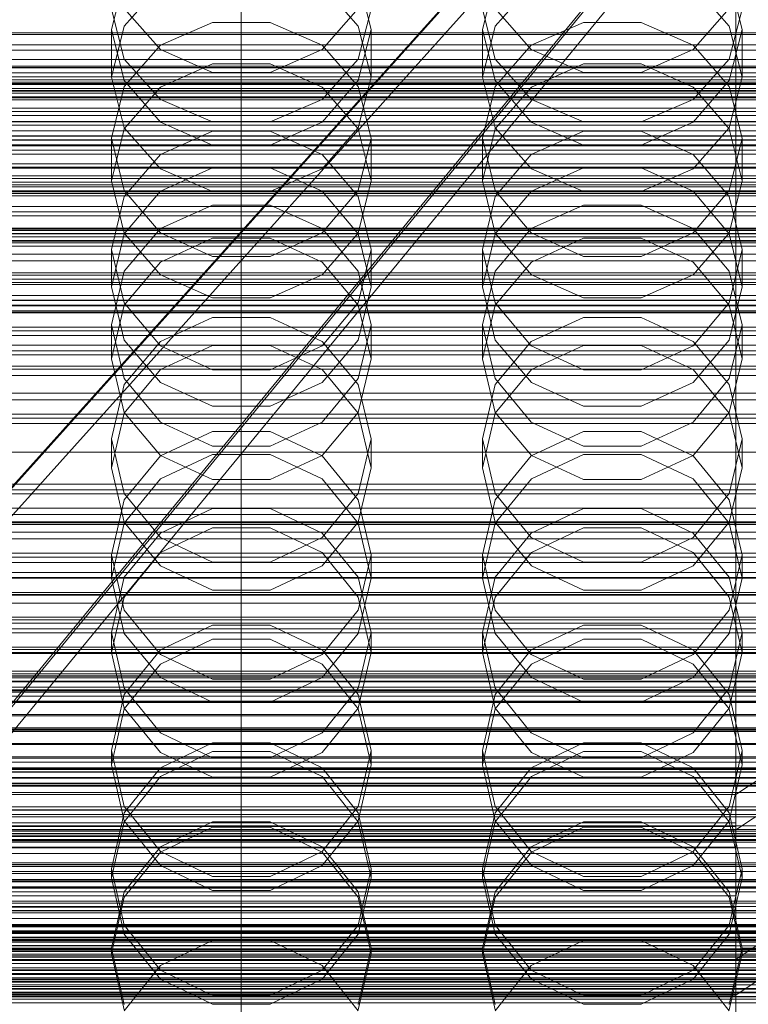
# Model space of a CAD drawing. Header units: millimetres. Extents: x -2233 to 61924, y -68080 to 6847.
# Tile 184 of 256: x 14 to 132, y -34265 to -34106. Entities that reach past the tile are written whole.
import ezdxf

# ---------------------------------------------------------------- set-up
doc = ezdxf.new("R2010")
doc.units = ezdxf.units.MM
for name, color, linetype, lineweight in [('COTAS_O', 1, 'Continuous', 0), ('COTAS_P', 1, 'Continuous', 0), ('frontal_briquetadora', 7, 'Continuous', 0), ('frontal_C01', 7, 'Continuous', 0), ('frontal_C02', 7, 'Continuous', 0), ('frontal_C03', 7, 'Continuous', 0), ('frontal_C10-C02', 7, 'Continuous', 0), ('frontal_secador', 7, 'Continuous', 0)]:
    doc.layers.add(name, color=color, linetype=linetype, lineweight=lineweight)
doc.dimstyles.new('R19_100', dxfattribs={"dimtxt": 250, "dimasz": 150, "dimexe": 150, "dimexo": 80, "dimgap": 100, "dimtad": 1, "dimtih": 1, "dimtoh": 1, "dimdsep": 46, "dimcen": 0.09, "dimadec": 0, "dimazin": 0, "dimtfac": 1, "dimtdec": 4, "dimtofl": 0, "dimtmove": 0, "dimatfit": 3, "dimfxl": 1, "dimtolj": 1, "dimtzin": 0, "dimarcsym": 0})

# ---------------------------------------------------------------- blocks, each defined once
blk = doc.blocks.new('DIM_R28_48')
at = {"layer": 'COTAS_P'}
for p, q in [((-1750, -34600), (-1600, -34555)), ((2600, -34600), (2450, -34555)), ((-1750, -35500), (-1750, -34600)), ((-1750, -34600), (2600, -34600)), ((-1750, -34600), (-1600, -34645)), ((2600, -34600), (2450, -34645)), ((2600, -35500), (2600, -34600))]:
    blk.add_line(p, q, dxfattribs=at)
blk.add_text('4350 P', height=250, dxfattribs=at).set_placement((425, -34500))
blk = doc.blocks.new('DIM_R28_50')
at = {"layer": 'COTAS_P'}
for p, q in [((1705.78, -34504.95), (1551.9, -34475.9)), ((-194.22, -34704.95), (1705.78, -34504.95)), ((1705.78, -34504.95), (1561.32, -34565.4)), ((1800, -35400), (1705.78, -34504.95)), ((-194.22, -34704.95), (-49.75, -34644.49)), ((-100, -35600), (-194.22, -34704.95)), ((-194.22, -34704.95), (-40.33, -34734))]:
    blk.add_line(p, q, dxfattribs=at)
blk.add_text('1910.5 P', height=250, rotation=6.009, dxfattribs=at).set_placement((745.32, -34505.49))
blk = doc.blocks.new('DIM_R28_52')
at = {"layer": 'COTAS_O'}
for p, q in [((-1725, -33700), (-1575, -33655)), ((1725, -33700), (1575, -33655)), ((-1725, -34400), (-1725, -33700)), ((-1725, -33700), (1725, -33700)), ((-1725, -33700), (-1575, -33745)), ((1725, -33700), (1575, -33745)), ((1725, -34400), (1725, -33700))]:
    blk.add_line(p, q, dxfattribs=at)
blk.add_text('3450 O', height=250, dxfattribs=at).set_placement((0, -33600))
blk = doc.blocks.new('DIM_R28_53')
at = {"layer": 'COTAS_P'}
for p, q in [((-150, -32300), (550, -32300)), ((550, -32300), (505, -32450)), ((550, -34900), (550, -32300)), ((550, -32300), (595, -32450)), ((550, -34900), (505, -34750)), ((550, -34900), (595, -34750)), ((-150, -34900), (550, -34900))]:
    blk.add_line(p, q, dxfattribs=at)
blk.add_text('2600 P', height=250, rotation=90, dxfattribs=at).set_placement((450, -33600))
blk = doc.blocks.new('DIM_R28_55')
at = {"layer": 'COTAS_O'}
for p, q in [((-650, -33700), (50, -33700)), ((50, -33700), (5, -33850)), ((50, -34900), (50, -33700)), ((50, -33700), (95, -33850)), ((50, -34900), (5, -34750)), ((50, -34900), (95, -34750)), ((-650, -34900), (50, -34900))]:
    blk.add_line(p, q, dxfattribs=at)
blk.add_text('1200 O', height=250, rotation=90, dxfattribs=at).set_placement((-50, -34300))
blk = doc.blocks.new('DIM_R28_56')
at = {"layer": 'COTAS_O'}
for p, q in [((-650, -34200), (-500, -34155)), ((650, -34200), (500, -34155)), ((-650, -34900), (-650, -34200)), ((-650, -34200), (650, -34200)), ((-650, -34200), (-500, -34245)), ((650, -34200), (500, -34245)), ((650, -34900), (650, -34200))]:
    blk.add_line(p, q, dxfattribs=at)
blk.add_text('1300 O', height=250, dxfattribs=at).set_placement((0, -34100))

msp = doc.modelspace()

# ---------------------------------------------------------------- linework, layer by layer
at = {"layer": 'frontal_briquetadora'}
for p, q in [((31.08, -34099.099), (29, -34107.292)), ((71, -34107.292), (68.92, -34099.099)), ((91.08, -34099.099), (89, -34107.292)), ((131, -34107.292), (128.92, -34099.099)), ((31.08, -34106.751), (36.907, -34100.145)), ((63.093, -34100.145), (68.92, -34106.751)), ((91.08, -34106.751), (96.907, -34100.145)), ((123.093, -34100.145), (128.92, -34106.751)), ((29, -34104.004), (31.08, -34112.109)), ((36.906, -34110.541), (31.08, -34103.933)), ((68.92, -34103.933), (63.094, -34110.541)), ((68.92, -34112.109), (71, -34104.004)), ((89, -34104.004), (91.08, -34112.109)), ((96.906, -34110.541), (91.08, -34103.933)), ((128.92, -34103.933), (123.094, -34110.541)), ((128.92, -34112.109), (131, -34104.004)), ((45.326, -34106.182), (36.906, -34109.855)), ((54.674, -34106.182), (45.326, -34106.182)), ((63.094, -34109.855), (54.674, -34106.182)), ((105.326, -34106.182), (96.906, -34109.855)), ((114.674, -34106.182), (105.326, -34106.182)), ((123.094, -34109.855), (114.674, -34106.182)), ((29, -34114.988), (31.08, -34106.751)), ((29, -34114.988), (29, -34107.292)), ((29, -34107.292), (31.08, -34115.574)), ((68.92, -34106.751), (71, -34114.988)), ((68.92, -34115.574), (71, -34107.292)), ((71, -34114.988), (71, -34107.292)), ((89, -34114.988), (91.08, -34106.751)), ((89, -34114.988), (89, -34107.292)), ((89, -34107.292), (91.08, -34115.574)), ((128.92, -34106.751), (131, -34114.988)), ((128.92, -34115.574), (131, -34107.292)), ((131, -34114.988), (131, -34107.292)), ((36.906, -34109.855), (31.08, -34116.514)), ((45.326, -34114.235), (36.906, -34110.541)), ((63.094, -34110.541), (54.674, -34114.235)), ((68.92, -34116.514), (63.094, -34109.855)), ((96.906, -34109.855), (91.08, -34116.514)), ((105.326, -34114.235), (96.906, -34110.541)), ((123.094, -34110.541), (114.674, -34114.235)), ((128.92, -34116.514), (123.094, -34109.855)), ((31.08, -34112.109), (36.907, -34118.608)), ((63.093, -34118.608), (68.92, -34112.109)), ((91.08, -34112.109), (96.907, -34118.608)), ((123.093, -34118.608), (128.92, -34112.109)), ((36.907, -34116.612), (45.327, -34112.866)), ((54.674, -34114.235), (45.326, -34114.235)), ((45.327, -34112.866), (54.673, -34112.866)), ((54.673, -34112.866), (63.093, -34116.612)), ((96.907, -34116.612), (105.327, -34112.866)), ((114.674, -34114.235), (105.326, -34114.235)), ((105.327, -34112.866), (114.673, -34112.866)), ((114.673, -34112.866), (123.093, -34116.612)), ((31.08, -34123.224), (29, -34114.988)), ((31.08, -34115.574), (36.906, -34122.28)), ((63.094, -34122.28), (68.92, -34115.574)), ((71, -34114.988), (68.92, -34123.224)), ((91.08, -34123.224), (89, -34114.988)), ((91.08, -34115.574), (96.906, -34122.28)), ((123.094, -34122.28), (128.92, -34115.574)), ((131, -34114.988), (128.92, -34123.224)), ((31.08, -34116.514), (29, -34124.892)), ((31.08, -34123.363), (36.907, -34116.612)), ((63.093, -34116.612), (68.92, -34123.363)), ((71, -34124.892), (68.92, -34116.514)), ((91.08, -34116.514), (89, -34124.892)), ((91.08, -34123.363), (96.907, -34116.612)), ((123.093, -34116.612), (128.92, -34123.363)), ((131, -34124.892), (128.92, -34116.514)), ((36.907, -34118.608), (45.327, -34122.215)), ((54.673, -34122.215), (63.093, -34118.608)), ((96.907, -34118.608), (105.327, -34122.215)), ((114.673, -34122.215), (123.093, -34118.608)), ((36.906, -34122.28), (45.326, -34126.028)), ((45.327, -34122.215), (54.673, -34122.215)), ((54.674, -34126.028), (63.094, -34122.28)), ((96.906, -34122.28), (105.326, -34126.028)), ((105.327, -34122.215), (114.673, -34122.215)), ((114.674, -34126.028), (123.094, -34122.28)), ((29, -34131.781), (31.08, -34123.363)), ((36.907, -34129.83), (31.08, -34123.224)), ((36.906, -34127.512), (45.326, -34123.759)), ((45.326, -34123.759), (54.674, -34123.759)), ((54.674, -34123.759), (63.094, -34127.512)), ((68.92, -34123.224), (63.093, -34129.83)), ((68.92, -34123.363), (71, -34131.781)), ((89, -34131.781), (91.08, -34123.363)), ((96.907, -34129.83), (91.08, -34123.224)), ((96.906, -34127.512), (105.326, -34123.759)), ((105.326, -34123.759), (114.674, -34123.759)), ((114.674, -34123.759), (123.094, -34127.512)), ((128.92, -34123.224), (123.093, -34129.83)), ((128.92, -34123.363), (131, -34131.781)), ((31.08, -34133.352), (29, -34124.892)), ((29, -34131.781), (29, -34124.892)), ((71, -34124.892), (68.92, -34133.352)), ((71, -34131.781), (71, -34124.892)), ((91.08, -34133.352), (89, -34124.892)), ((89, -34131.781), (89, -34124.892)), ((131, -34124.892), (128.92, -34133.352)), ((131, -34131.781), (131, -34124.892)), ((45.326, -34126.028), (54.674, -34126.028)), ((105.326, -34126.028), (114.674, -34126.028)), ((31.08, -34134.311), (36.906, -34127.512)), ((63.094, -34127.512), (68.92, -34134.311)), ((91.08, -34134.311), (96.906, -34127.512)), ((123.094, -34127.512), (128.92, -34134.311)), ((45.327, -34129.642), (36.907, -34133.46)), ((45.327, -34133.495), (36.907, -34129.83)), ((54.673, -34129.642), (45.327, -34129.642)), ((63.093, -34133.46), (54.673, -34129.642)), ((63.093, -34129.83), (54.673, -34133.495)), ((105.327, -34129.642), (96.907, -34133.46)), ((105.327, -34133.495), (96.907, -34129.83)), ((114.673, -34129.642), (105.327, -34129.642)), ((123.093, -34133.46), (114.673, -34129.642)), ((123.093, -34129.83), (114.673, -34133.495)), ((29, -34131.781), (31.08, -34140.199)), ((68.92, -34140.199), (71, -34131.781)), ((89, -34131.781), (91.08, -34140.199)), ((128.92, -34140.199), (131, -34131.781)), ((36.906, -34140.193), (31.08, -34133.352)), ((68.92, -34133.352), (63.094, -34140.193)), ((96.906, -34140.193), (91.08, -34133.352)), ((128.92, -34133.352), (123.094, -34140.193)), ((29, -34142.855), (31.08, -34134.311)), ((36.907, -34133.46), (31.08, -34140.34)), ((54.673, -34133.495), (45.327, -34133.495)), ((68.92, -34140.34), (63.093, -34133.46)), ((68.92, -34134.311), (71, -34142.855)), ((89, -34142.855), (91.08, -34134.311)), ((96.907, -34133.46), (91.08, -34140.34)), ((114.673, -34133.495), (105.327, -34133.495)), ((128.92, -34140.34), (123.093, -34133.46)), ((128.92, -34134.311), (131, -34142.855)), ((45.326, -34135.681), (36.906, -34139.483)), ((54.674, -34135.681), (45.326, -34135.681)), ((63.094, -34139.483), (54.674, -34135.681)), ((105.326, -34135.681), (96.906, -34139.483)), ((114.674, -34135.681), (105.326, -34135.681)), ((123.094, -34139.483), (114.674, -34135.681)), ((-160, -34139.431), (200, -34139.431)), ((200, -34139.536), (-160, -34139.536)), ((36.906, -34139.483), (31.08, -34146.366)), ((68.92, -34146.366), (63.094, -34139.483)), ((96.906, -34139.483), (91.08, -34146.366)), ((128.92, -34146.366), (123.094, -34139.483)), ((-160, -34140.25), (200, -34140.25)), ((200, -34140.35), (-160, -34140.35)), ((-160, -34141.394), (200, -34141.394)), ((31.08, -34140.34), (29, -34148.919)), ((31.08, -34140.199), (36.907, -34146.949)), ((45.326, -34144.012), (36.906, -34140.193)), ((36.907, -34144.884), (45.327, -34141.024)), ((45.327, -34141.024), (54.673, -34141.024)), ((54.673, -34141.024), (63.093, -34144.884)), ((63.094, -34140.193), (54.674, -34144.012)), ((63.093, -34146.949), (68.92, -34140.199)), ((71, -34148.919), (68.92, -34140.34)), ((91.08, -34140.34), (89, -34148.919)), ((91.08, -34140.199), (96.907, -34146.949)), ((105.326, -34144.012), (96.906, -34140.193)), ((96.907, -34144.884), (105.327, -34141.024)), ((105.327, -34141.024), (114.673, -34141.024)), ((114.673, -34141.024), (123.093, -34144.884)), ((123.094, -34140.193), (114.674, -34144.012)), ((123.093, -34146.949), (128.92, -34140.199)), ((131, -34148.919), (128.92, -34140.34)), ((200, -34141.489), (-160, -34141.489)), ((31.08, -34151.47), (29, -34142.855)), ((29, -34148.919), (29, -34142.855)), ((71, -34142.855), (68.92, -34151.47)), ((71, -34148.919), (71, -34142.855)), ((91.08, -34151.47), (89, -34142.855)), ((89, -34148.919), (89, -34142.855)), ((131, -34142.855), (128.92, -34151.47)), ((131, -34148.919), (131, -34142.855)), ((54.674, -34144.012), (45.326, -34144.012)), ((114.674, -34144.012), (105.326, -34144.012)), ((31.08, -34151.841), (36.907, -34144.884)), ((63.093, -34144.884), (68.92, -34151.841)), ((91.08, -34151.841), (96.907, -34144.884)), ((123.093, -34144.884), (128.92, -34151.841)), ((31.08, -34146.366), (29, -34155.01)), ((36.907, -34146.949), (45.327, -34150.696)), ((54.673, -34150.696), (63.093, -34146.949)), ((71, -34155.01), (68.92, -34146.366)), ((91.08, -34146.366), (89, -34155.01)), ((96.907, -34146.949), (105.327, -34150.696)), ((114.673, -34150.696), (123.093, -34146.949)), ((131, -34155.01), (128.92, -34146.366)), ((29, -34148.919), (31.08, -34157.498)), ((68.92, -34157.498), (71, -34148.919)), ((89, -34148.919), (91.08, -34157.498)), ((128.92, -34157.498), (131, -34148.919)), ((45.327, -34150.696), (54.673, -34150.696)), ((105.327, -34150.696), (114.673, -34150.696)), ((200, -34151.031), (-160, -34151.031)), ((200, -34151.121), (-160, -34151.121)), ((200, -34151.864), (-160, -34151.864)), ((200, -34151.949), (-160, -34151.949)), ((29, -34160.516), (31.08, -34151.841)), ((36.906, -34158.429), (31.08, -34151.47)), ((68.92, -34151.47), (63.094, -34158.429)), ((68.92, -34151.841), (71, -34160.516)), ((89, -34160.516), (91.08, -34151.841)), ((96.906, -34158.429), (91.08, -34151.47)), ((128.92, -34151.47), (123.094, -34158.429)), ((128.92, -34151.841), (131, -34160.516)), ((-160, -34152.993), (200, -34152.993)), ((-160, -34153.073), (200, -34153.073)), ((45.326, -34153.841), (36.906, -34157.708)), ((54.674, -34153.841), (45.326, -34153.841)), ((63.094, -34157.708), (54.674, -34153.841)), ((105.326, -34153.841), (96.906, -34157.708)), ((114.674, -34153.841), (105.326, -34153.841)), ((123.094, -34157.708), (114.674, -34153.841)), ((29, -34160.516), (29, -34155.01)), ((29, -34155.01), (31.08, -34163.717)), ((68.92, -34163.717), (71, -34155.01)), ((71, -34160.516), (71, -34155.01)), ((89, -34160.516), (89, -34155.01)), ((89, -34155.01), (91.08, -34163.717)), ((128.92, -34163.717), (131, -34155.01)), ((131, -34160.516), (131, -34155.01)), ((31.08, -34157.498), (36.907, -34164.378)), ((36.906, -34157.708), (31.08, -34164.704)), ((45.326, -34162.312), (36.906, -34158.429)), ((36.907, -34162.278), (45.327, -34158.361)), ((45.327, -34158.361), (54.673, -34158.361)), ((54.673, -34158.361), (63.093, -34162.278)), ((63.094, -34158.429), (54.674, -34162.312)), ((63.093, -34164.378), (68.92, -34157.498)), ((68.92, -34164.704), (63.094, -34157.708)), ((91.08, -34157.498), (96.907, -34164.378)), ((96.906, -34157.708), (91.08, -34164.704)), ((105.326, -34162.312), (96.906, -34158.429)), ((96.907, -34162.278), (105.327, -34158.361)), ((105.327, -34158.361), (114.673, -34158.361)), ((114.673, -34158.361), (123.093, -34162.278)), ((123.094, -34158.429), (114.674, -34162.312)), ((123.093, -34164.378), (128.92, -34157.498)), ((128.92, -34164.704), (123.094, -34157.708)), ((31.08, -34169.191), (29, -34160.516)), ((71, -34160.516), (68.92, -34169.191)), ((91.08, -34169.191), (89, -34160.516)), ((131, -34160.516), (128.92, -34169.191)), ((31.08, -34169.336), (36.907, -34162.278)), ((54.674, -34162.312), (45.326, -34162.312)), ((63.093, -34162.278), (68.92, -34169.336)), ((91.08, -34169.336), (96.907, -34162.278)), ((114.674, -34162.312), (105.326, -34162.312)), ((123.093, -34162.278), (128.92, -34169.336)), ((31.08, -34164.704), (29, -34173.478)), ((31.08, -34163.717), (36.906, -34170.746)), ((36.907, -34164.378), (45.327, -34168.196)), ((54.673, -34168.196), (63.093, -34164.378)), ((63.094, -34170.746), (68.92, -34163.717)), ((71, -34173.478), (68.92, -34164.704)), ((91.08, -34164.704), (89, -34173.478)), ((91.08, -34163.717), (96.906, -34170.746)), ((96.907, -34164.378), (105.327, -34168.196)), ((114.673, -34168.196), (123.093, -34164.378)), ((123.094, -34170.746), (128.92, -34163.717)), ((131, -34173.478), (128.92, -34164.704)), ((45.327, -34168.196), (54.673, -34168.196)), ((105.327, -34168.196), (114.673, -34168.196)), ((29, -34178.137), (31.08, -34169.336)), ((36.907, -34176.147), (31.08, -34169.191)), ((68.92, -34169.191), (63.093, -34176.147)), ((68.92, -34169.336), (71, -34178.137)), ((89, -34178.137), (91.08, -34169.336)), ((96.907, -34176.147), (91.08, -34169.191)), ((128.92, -34169.191), (123.093, -34176.147)), ((128.92, -34169.336), (131, -34178.137)), ((36.906, -34170.746), (45.326, -34174.665)), ((54.674, -34174.665), (63.094, -34170.746)), ((96.906, -34170.746), (105.326, -34174.665)), ((114.674, -34174.665), (123.094, -34170.746)), ((36.906, -34176.216), (45.326, -34172.292)), ((45.326, -34172.292), (54.674, -34172.292)), ((54.674, -34172.292), (63.094, -34176.216)), ((96.906, -34176.216), (105.326, -34172.292)), ((105.326, -34172.292), (114.674, -34172.292)), ((114.674, -34172.292), (123.094, -34176.216)), ((31.08, -34182.307), (29, -34173.478)), ((29, -34178.137), (29, -34173.478)), ((45.326, -34174.665), (54.674, -34174.665)), ((71, -34173.478), (68.92, -34182.308)), ((71, -34178.137), (71, -34173.478)), ((91.08, -34182.307), (89, -34173.478)), ((89, -34178.137), (89, -34173.478)), ((105.326, -34174.665), (114.674, -34174.665)), ((131, -34173.478), (128.92, -34182.308)), ((131, -34178.137), (131, -34173.478)), ((31.08, -34183.307), (36.906, -34176.216)), ((45.327, -34175.979), (36.907, -34179.943)), ((45.327, -34180.008), (36.907, -34176.147)), ((54.673, -34175.979), (45.327, -34175.979)), ((63.093, -34179.943), (54.673, -34175.979)), ((63.093, -34176.147), (54.673, -34180.008)), ((63.094, -34176.216), (68.92, -34183.307)), ((91.08, -34183.307), (96.906, -34176.216)), ((105.327, -34175.979), (96.907, -34179.943)), ((105.327, -34180.008), (96.907, -34176.147)), ((114.673, -34175.979), (105.327, -34175.979)), ((123.093, -34179.943), (114.673, -34175.979)), ((123.093, -34176.147), (114.673, -34180.008)), ((123.094, -34176.216), (128.92, -34183.307)), ((29, -34178.137), (31.08, -34186.938)), ((68.92, -34186.938), (71, -34178.137)), ((89, -34178.137), (91.08, -34186.938)), ((128.92, -34186.938), (131, -34178.137)), ((36.907, -34179.943), (31.08, -34187.085)), ((54.673, -34180.008), (45.327, -34180.008)), ((68.92, -34187.085), (63.093, -34179.943)), ((96.907, -34179.943), (91.08, -34187.085)), ((114.673, -34180.008), (105.327, -34180.008)), ((128.92, -34187.085), (123.093, -34179.943)), ((36.906, -34189.426), (31.08, -34182.307)), ((68.92, -34182.308), (63.094, -34189.426)), ((96.906, -34189.426), (91.08, -34182.307)), ((128.92, -34182.308), (123.094, -34189.426)), ((29, -34192.191), (31.08, -34183.307)), ((68.92, -34183.307), (71, -34192.191)), ((89, -34192.191), (91.08, -34183.307)), ((128.92, -34183.307), (131, -34192.191)), ((45.326, -34184.734), (36.906, -34188.689)), ((54.674, -34184.734), (45.326, -34184.734)), ((63.094, -34188.689), (54.674, -34184.734)), ((105.326, -34184.734), (96.906, -34188.689)), ((114.674, -34184.734), (105.326, -34184.734)), ((123.094, -34188.689), (114.674, -34184.734)), ((31.08, -34187.085), (29, -34195.992)), ((31.08, -34186.938), (36.907, -34193.996)), ((63.093, -34193.996), (68.92, -34186.938)), ((71, -34195.992), (68.92, -34187.085)), ((91.08, -34187.085), (89, -34195.992)), ((91.08, -34186.938), (96.907, -34193.996)), ((123.093, -34193.996), (128.92, -34186.938)), ((131, -34195.992), (128.92, -34187.085)), ((36.906, -34188.689), (31.08, -34195.834)), ((36.907, -34191.85), (45.327, -34187.86)), ((45.327, -34187.86), (54.673, -34187.86)), ((54.673, -34187.86), (63.093, -34191.85)), ((68.92, -34195.834), (63.094, -34188.689)), ((96.906, -34188.689), (91.08, -34195.834)), ((96.907, -34191.85), (105.327, -34187.86)), ((105.327, -34187.86), (114.673, -34187.86)), ((114.673, -34187.86), (123.093, -34191.85)), ((128.92, -34195.834), (123.094, -34188.689)), ((45.326, -34193.392), (36.906, -34189.426)), ((63.094, -34189.426), (54.674, -34193.392)), ((105.326, -34193.392), (96.906, -34189.426)), ((123.094, -34189.426), (114.674, -34193.392)), ((31.08, -34201.121), (29, -34192.191)), ((29, -34195.992), (29, -34192.191)), ((31.08, -34199.039), (36.907, -34191.85)), ((63.093, -34191.85), (68.92, -34199.039)), ((71, -34192.191), (68.92, -34201.121)), ((71, -34195.992), (71, -34192.191)), ((91.08, -34201.121), (89, -34192.191)), ((89, -34195.992), (89, -34192.191)), ((91.08, -34199.039), (96.907, -34191.85)), ((123.093, -34191.85), (128.92, -34199.039)), ((131, -34192.191), (128.92, -34201.121)), ((131, -34195.992), (131, -34192.191)), ((54.674, -34193.392), (45.326, -34193.392)), ((114.674, -34193.392), (105.326, -34193.392)), ((36.907, -34193.996), (45.327, -34197.913)), ((54.673, -34197.913), (63.093, -34193.996)), ((96.907, -34193.996), (105.327, -34197.913)), ((114.673, -34197.913), (123.093, -34193.996)), ((31.08, -34195.834), (29, -34204.781)), ((29, -34195.992), (31.08, -34204.898)), ((71, -34204.781), (68.92, -34195.834)), ((68.92, -34204.898), (71, -34195.992)), ((91.08, -34195.834), (89, -34204.781)), ((89, -34195.992), (91.08, -34204.898)), ((131, -34204.781), (128.92, -34195.834)), ((128.92, -34204.898), (131, -34195.992)), ((45.327, -34197.913), (54.673, -34197.913)), ((105.327, -34197.913), (114.673, -34197.913)), ((29, -34208.003), (31.08, -34199.039)), ((68.92, -34199.039), (71, -34208.003)), ((89, -34208.003), (91.08, -34199.039)), ((128.92, -34199.039), (131, -34208.003)), ((36.906, -34208.312), (31.08, -34201.121)), ((68.92, -34201.121), (63.094, -34208.312)), ((96.906, -34208.312), (91.08, -34201.121)), ((128.92, -34201.121), (123.094, -34208.312)), ((29, -34208.003), (29, -34204.781)), ((29, -34204.781), (31.08, -34213.765)), ((31.08, -34204.898), (36.907, -34212.04)), ((45.326, -34203.573), (36.906, -34207.568)), ((54.674, -34203.573), (45.326, -34203.573)), ((63.094, -34207.568), (54.674, -34203.573)), ((63.093, -34212.04), (68.92, -34204.898)), ((68.92, -34213.765), (71, -34204.781)), ((71, -34208.003), (71, -34204.781)), ((89, -34208.003), (89, -34204.781)), ((89, -34204.781), (91.08, -34213.765)), ((91.08, -34204.898), (96.907, -34212.04)), ((105.326, -34203.573), (96.906, -34207.568)), ((114.674, -34203.573), (105.326, -34203.573)), ((123.094, -34207.568), (114.674, -34203.573)), ((123.093, -34212.04), (128.92, -34204.898)), ((128.92, -34213.765), (131, -34204.781)), ((131, -34208.003), (131, -34204.781)), ((36.907, -34209.873), (45.327, -34205.852)), ((45.327, -34205.852), (54.673, -34205.852)), ((54.673, -34205.852), (63.093, -34209.873)), ((96.907, -34209.873), (105.327, -34205.852)), ((105.327, -34205.852), (114.673, -34205.852)), ((114.673, -34205.852), (123.093, -34209.873)), ((31.08, -34216.967), (29, -34208.003)), ((36.906, -34207.568), (31.08, -34214.781)), ((68.92, -34214.78), (63.094, -34207.568)), ((71, -34208.003), (68.92, -34216.967)), ((91.08, -34216.967), (89, -34208.003)), ((96.906, -34207.568), (91.08, -34214.781)), ((128.92, -34214.78), (123.094, -34207.568)), ((131, -34208.003), (128.92, -34216.967)), ((45.326, -34212.316), (36.906, -34208.312)), ((63.094, -34208.312), (54.674, -34212.316)), ((105.326, -34212.316), (96.906, -34208.312)), ((123.094, -34208.312), (114.674, -34212.316)), ((31.08, -34217.117), (36.907, -34209.873)), ((63.093, -34209.873), (68.92, -34217.117)), ((91.08, -34217.117), (96.907, -34209.873)), ((123.093, -34209.873), (128.92, -34217.117)), ((36.907, -34212.04), (45.327, -34216.004)), ((54.674, -34212.316), (45.326, -34212.316)), ((54.673, -34216.004), (63.093, -34212.04)), ((96.907, -34212.04), (105.327, -34216.004)), ((114.674, -34212.316), (105.326, -34212.316)), ((114.673, -34216.004), (123.093, -34212.04)), ((31.08, -34213.765), (36.906, -34220.995)), ((63.094, -34220.995), (68.92, -34213.765)), ((91.08, -34213.765), (96.906, -34220.995)), ((123.094, -34220.995), (128.92, -34213.765)), ((31.08, -34214.781), (29, -34223.801)), ((45.327, -34216.004), (54.673, -34216.004)), ((71, -34223.801), (68.92, -34214.78)), ((91.08, -34214.781), (89, -34223.801)), ((105.327, -34216.004), (114.673, -34216.004)), ((131, -34223.801), (128.92, -34214.78)), ((29, -34226.151), (31.08, -34217.117)), ((36.907, -34224.156), (31.08, -34216.967)), ((68.92, -34216.967), (63.093, -34224.156)), ((68.92, -34217.117), (71, -34226.151)), ((89, -34226.151), (91.08, -34217.117)), ((96.907, -34224.156), (91.08, -34216.967)), ((128.92, -34216.967), (123.093, -34224.156)), ((128.92, -34217.117), (131, -34226.151)), ((36.906, -34220.995), (45.326, -34225.019)), ((54.674, -34225.019), (63.094, -34220.995)), ((96.906, -34220.995), (105.326, -34225.019)), ((114.674, -34225.019), (123.094, -34220.995)), ((31.08, -34232.849), (29, -34223.801)), ((29, -34226.151), (29, -34223.801)), ((36.906, -34226.61), (45.326, -34222.584)), ((45.327, -34224.011), (36.907, -34228.052)), ((45.326, -34222.584), (54.674, -34222.584)), ((54.673, -34224.011), (45.327, -34224.011)), ((63.093, -34228.052), (54.673, -34224.011)), ((54.674, -34222.584), (63.094, -34226.61)), ((71, -34223.801), (68.92, -34232.849)), ((71, -34226.151), (71, -34223.801)), ((91.08, -34232.849), (89, -34223.801)), ((89, -34226.151), (89, -34223.801)), ((96.906, -34226.61), (105.326, -34222.584)), ((105.327, -34224.011), (96.907, -34228.052)), ((105.326, -34222.584), (114.674, -34222.584)), ((114.673, -34224.011), (105.327, -34224.011)), ((123.093, -34228.052), (114.673, -34224.011)), ((114.674, -34222.584), (123.094, -34226.61)), ((131, -34223.801), (128.92, -34232.849)), ((131, -34226.151), (131, -34223.801)), ((45.327, -34228.146), (36.907, -34224.156)), ((45.326, -34225.019), (54.674, -34225.019)), ((63.093, -34224.156), (54.673, -34228.146)), ((105.327, -34228.146), (96.907, -34224.156)), ((105.326, -34225.019), (114.674, -34225.019)), ((123.093, -34224.156), (114.673, -34228.146)), ((29, -34226.151), (31.08, -34235.184)), ((31.08, -34233.872), (36.906, -34226.61)), ((63.094, -34226.61), (68.92, -34233.872)), ((68.92, -34235.184), (71, -34226.151)), ((89, -34226.151), (91.08, -34235.184)), ((91.08, -34233.872), (96.906, -34226.61)), ((123.094, -34226.61), (128.92, -34233.872)), ((128.92, -34235.184), (131, -34226.151)), ((36.907, -34228.052), (31.08, -34235.335)), ((54.673, -34228.146), (45.327, -34228.146)), ((68.92, -34235.335), (63.093, -34228.052)), ((96.907, -34228.052), (91.08, -34235.335)), ((114.673, -34228.146), (105.327, -34228.146)), ((128.92, -34235.335), (123.093, -34228.052)), ((36.906, -34240.124), (31.08, -34232.849)), ((68.92, -34232.849), (63.094, -34240.124)), ((96.906, -34240.124), (91.08, -34232.849)), ((128.92, -34232.849), (123.094, -34240.124)), ((29, -34242.945), (31.08, -34233.872)), ((31.08, -34235.184), (36.907, -34242.429)), ((63.093, -34242.429), (68.92, -34235.184)), ((68.92, -34233.872), (71, -34242.945)), ((89, -34242.945), (91.08, -34233.872)), ((91.08, -34235.184), (96.907, -34242.429)), ((123.093, -34242.429), (128.92, -34235.184)), ((128.92, -34233.872), (131, -34242.945)), ((31.08, -34235.335), (29, -34244.416)), ((45.326, -34235.331), (36.906, -34239.371)), ((36.907, -34240.238), (45.327, -34236.188)), ((54.674, -34235.331), (45.326, -34235.331)), ((45.327, -34236.188), (54.673, -34236.188)), ((54.673, -34236.188), (63.093, -34240.238)), ((63.094, -34239.371), (54.674, -34235.331)), ((71, -34244.416), (68.92, -34235.335)), ((91.08, -34235.335), (89, -34244.416)), ((105.326, -34235.331), (96.906, -34239.371)), ((96.907, -34240.238), (105.327, -34236.188)), ((114.674, -34235.331), (105.326, -34235.331)), ((105.327, -34236.188), (114.673, -34236.188)), ((114.673, -34236.188), (123.093, -34240.238)), ((123.094, -34239.371), (114.674, -34235.331)), ((131, -34244.416), (128.92, -34235.335)), ((36.906, -34239.371), (31.08, -34246.657)), ((68.92, -34246.657), (63.094, -34239.371)), ((96.906, -34239.371), (91.08, -34246.657)), ((128.92, -34246.657), (123.094, -34239.371)), ((31.08, -34247.536), (36.907, -34240.238)), ((45.326, -34244.169), (36.906, -34240.124)), ((63.094, -34240.124), (54.674, -34244.169)), ((63.093, -34240.238), (68.92, -34247.536)), ((91.08, -34247.536), (96.907, -34240.238)), ((105.326, -34244.169), (96.906, -34240.124)), ((123.094, -34240.124), (114.674, -34244.169)), ((123.093, -34240.238), (128.92, -34247.536)), ((31.08, -34252.035), (29, -34242.945)), ((29, -34244.416), (29, -34242.945)), ((36.907, -34242.429), (45.327, -34246.449)), ((54.673, -34246.449), (63.093, -34242.429)), ((71, -34242.945), (68.92, -34252.036)), ((71, -34244.416), (71, -34242.945)), ((91.08, -34252.035), (89, -34242.945)), ((89, -34244.416), (89, -34242.945)), ((96.907, -34242.429), (105.327, -34246.449)), ((114.673, -34246.449), (123.093, -34242.429)), ((131, -34242.945), (128.92, -34252.036)), ((131, -34244.416), (131, -34242.945)), ((29, -34244.416), (31.08, -34253.497)), ((54.674, -34244.169), (45.326, -34244.169)), ((68.92, -34253.497), (71, -34244.416)), ((89, -34244.416), (91.08, -34253.497)), ((114.674, -34244.169), (105.326, -34244.169)), ((128.92, -34253.497), (131, -34244.416)), ((31.08, -34246.657), (29, -34255.753)), ((29, -34256.636), (31.08, -34247.536)), ((45.327, -34246.449), (54.673, -34246.449)), ((71, -34255.753), (68.92, -34246.657)), ((68.92, -34247.536), (71, -34256.636)), ((91.08, -34246.657), (89, -34255.753)), ((89, -34256.636), (91.08, -34247.536)), ((105.327, -34246.449), (114.673, -34246.449)), ((131, -34255.753), (128.92, -34246.657)), ((128.92, -34247.536), (131, -34256.636)), ((36.906, -34259.336), (31.08, -34252.035)), ((68.92, -34252.036), (63.094, -34259.336)), ((96.906, -34259.336), (91.08, -34252.035)), ((128.92, -34252.036), (123.094, -34259.336)), ((31.08, -34253.497), (36.907, -34260.779)), ((63.093, -34260.779), (68.92, -34253.497)), ((91.08, -34253.497), (96.907, -34260.779)), ((123.093, -34260.779), (128.92, -34253.497)), ((29, -34255.753), (11, -34255.753)), ((29, -34256.636), (29, -34255.753)), ((29, -34255.753), (31.08, -34264.86)), ((45.326, -34254.527), (36.906, -34258.582)), ((54.674, -34254.527), (45.326, -34254.527)), ((63.094, -34258.582), (54.674, -34254.527)), ((68.92, -34264.86), (71, -34255.753)), ((71, -34256.636), (71, -34255.753)), ((89, -34255.753), (71, -34255.753)), ((89, -34256.636), (89, -34255.753)), ((89, -34255.753), (91.08, -34264.86)), ((105.326, -34254.527), (96.906, -34258.582)), ((114.674, -34254.527), (105.326, -34254.527)), ((123.094, -34258.582), (114.674, -34254.527)), ((128.92, -34264.86), (131, -34255.753)), ((131, -34256.636), (131, -34255.753)), ((149, -34255.753), (131, -34255.753)), ((31.08, -34265.737), (29, -34256.636)), ((71, -34256.636), (68.92, -34265.737)), ((91.08, -34265.737), (89, -34256.636)), ((131, -34256.636), (128.92, -34265.737)), ((36.906, -34258.582), (31.08, -34265.888)), ((68.92, -34265.888), (63.094, -34258.582)), ((96.906, -34258.582), (91.08, -34265.888)), ((128.92, -34265.888), (123.094, -34258.582)), ((-160, -34260.611), (200, -34260.611)), ((45.326, -34263.393), (36.906, -34259.336)), ((63.094, -34259.336), (54.674, -34263.393)), ((105.326, -34263.393), (96.906, -34259.336)), ((123.094, -34259.336), (114.674, -34263.393)), ((36.907, -34260.779), (45.327, -34264.821)), ((54.673, -34264.821), (63.093, -34260.779)), ((96.907, -34260.779), (105.327, -34264.821)), ((114.673, -34264.821), (123.093, -34260.779)), ((54.674, -34263.393), (45.326, -34263.393)), ((114.674, -34263.393), (105.326, -34263.393)), ((45.327, -34264.821), (54.673, -34264.821)), ((105.327, -34264.821), (114.673, -34264.821))]:
    msp.add_line(p, q, dxfattribs=at)
at = {"layer": 'frontal_C01'}
for p, q in [((130, -34257.579), (130, -33994.965)), ((130, -34000.746), (130, -34263.359)), ((-425, -34110.632), (425, -34110.632)), ((228.298, -34191.267), (130, -34257.579)), ((-311.15, -34195.055), (311.15, -34195.055)), ((-311.15, -34195.847), (311.15, -34195.847)), ((-311.15, -34195.994), (311.15, -34195.994)), ((130, -34263.359), (228.298, -34197.047)), ((-311.15, -34198.316), (311.15, -34198.316)), ((-311.15, -34198.6), (311.15, -34198.6)), ((-311.15, -34202.293), (311.15, -34202.293)), ((-311.15, -34202.695), (311.15, -34202.695)), ((-311.15, -34207.508), (311.15, -34207.508)), ((-311.15, -34208), (311.15, -34208)), ((-440, -34211.454), (440, -34211.454)), ((-440, -34211.734), (440, -34211.734)), ((-440, -34211.787), (440, -34211.787)), ((-440, -34212.609), (440, -34212.609)), ((-440, -34212.71), (440, -34212.71)), ((-440, -34214.019), (440, -34214.019)), ((-440, -34214.161), (440, -34214.161)), ((311.15, -34213.605), (-311.15, -34213.605)), ((-311.15, -34214.154), (311.15, -34214.154)), ((-440, -34215.866), (440, -34215.866)), ((-440, -34216.041), (440, -34216.041)), ((440, -34218.027), (-440, -34218.027)), ((-440, -34218.221), (440, -34218.221)), ((-440, -34220.353), (440, -34220.353)), ((-440, -34220.554), (440, -34220.554)), ((-311.15, -34220.169), (311.15, -34220.169)), ((-311.15, -34220.738), (311.15, -34220.738)), ((-440, -34222.685), (440, -34222.685)), ((-440, -34222.88), (440, -34222.88)), ((-440, -34224.866), (440, -34224.866)), ((-440, -34225.04), (440, -34225.04)), ((-440, -34226.746), (440, -34226.746)), ((-440, -34226.888), (440, -34226.888)), ((-311.15, -34226.752), (311.15, -34226.752)), ((-311.15, -34227.302), (311.15, -34227.302)), ((-440, -34228.197), (440, -34228.197)), ((-440, -34228.297), (440, -34228.297)), ((-440, -34229.12), (440, -34229.12)), ((-440, -34229.172), (440, -34229.172)), ((-440, -34229.453), (440, -34229.453)), ((-311.15, -34232.906), (311.15, -34232.906)), ((-311.15, -34233.399), (311.15, -34233.399)), ((-311.15, -34238.212), (311.15, -34238.212)), ((-311.15, -34238.614), (311.15, -34238.614)), ((-311.15, -34242.307), (311.15, -34242.307)), ((-311.15, -34242.591), (311.15, -34242.591)), ((-311.15, -34244.913), (311.15, -34244.913)), ((-311.15, -34245.06), (311.15, -34245.06)), ((-311.15, -34245.852), (311.15, -34245.852)), ((130, -34257.579), (0, -34257.579)), ((130, -34520.192), (130, -34257.579)), ((-130, -34262.42), (130, -34262.42)), ((-130, -34263.212), (130, -34263.212)), ((-130, -34263.359), (130, -34263.359)), ((0, -34263.359), (130, -34263.359)), ((130, -34263.212), (130, -34262.42)), ((130, -34262.42), (130, -34263.359)), ((130, -34265.681), (130, -34263.212)), ((130, -34263.359), (130, -34525.972)), ((130, -34263.359), (130, -34265.965))]:
    msp.add_line(p, q, dxfattribs=at)
at = {"layer": 'frontal_C02'}
for p, q in [((130, -34230.937), (130, -33940.443)), ((130, -33946.173), (130, -34236.667)), ((228.298, -34165.201), (130, -34230.937)), ((130, -34236.667), (228.298, -34170.932)), ((130, -34230.937), (0, -34230.937)), ((130, -34521.432), (130, -34230.937)), ((-450, -34234.172), (450, -34234.172)), ((-130, -34235.534), (130, -34235.534)), ((-130, -34236.13), (130, -34236.13)), ((-130, -34236.667), (130, -34236.667)), ((0, -34236.667), (130, -34236.667)), ((130, -34236.13), (130, -34235.534)), ((130, -34235.534), (130, -34236.667)), ((130, -34238.416), (130, -34236.13)), ((130, -34236.667), (130, -34527.162)), ((130, -34236.667), (130, -34239.453)), ((-130, -34238.416), (130, -34238.416)), ((130, -34242.234), (130, -34238.416)), ((-130, -34239.453), (130, -34239.453)), ((130, -34239.453), (130, -34243.701)), ((-130, -34242.234), (130, -34242.234)), ((130, -34247.325), (130, -34242.234)), ((-130, -34243.701), (130, -34243.701)), ((130, -34243.701), (130, -34249.122)), ((450, -34246.094), (-450, -34246.094)), ((-130, -34247.325), (130, -34247.325)), ((130, -34253.342), (130, -34247.325)), ((-130, -34249.122), (130, -34249.122)), ((130, -34249.122), (130, -34255.346)), ((-148, -34251.921), (148, -34251.921)), ((-148, -34252.132), (148, -34252.132)), ((-148, -34252.322), (148, -34252.322)), ((-148, -34252.942), (148, -34252.942)), ((-148, -34253.309), (148, -34253.309)), ((-148, -34254.294), (148, -34254.294)), ((130, -34253.342), (-130, -34253.342)), ((130, -34259.876), (130, -34253.342)), ((-148, -34254.814), (148, -34254.814)), ((-130, -34255.346), (130, -34255.346)), ((130, -34255.346), (130, -34261.95)), ((-148, -34256.098), (148, -34256.098)), ((-148, -34256.735), (148, -34256.735)), ((148, -34258.231), (-148, -34258.231)), ((-148, -34258.941), (148, -34258.941)), ((-148, -34260.545), (148, -34260.545)), ((-130, -34259.876), (130, -34259.876)), ((130, -34266.48), (130, -34259.876)), ((-148, -34261.281), (148, -34261.281)), ((-130, -34261.95), (130, -34261.95)), ((130, -34261.95), (130, -34268.484)), ((-148, -34262.885), (148, -34262.885)), ((-148, -34263.595), (148, -34263.595))]:
    msp.add_line(p, q, dxfattribs=at)
at = {"layer": 'frontal_C03'}
for p, q in [((-1250, -34107.828), (1250, -34107.828)), ((-1250, -34109.784), (1250, -34109.784)), ((1250, -34113.431), (-1250, -34113.431)), ((1250, -34114.313), (-1250, -34114.313)), ((-1268, -34115.802), (1268, -34115.802)), ((1250, -34114.966), (-1250, -34114.966)), ((-1250, -34115.429), (1250, -34115.429)), ((-1268, -34116.026), (1268, -34116.026)), ((-1268, -34116.191), (1268, -34116.191)), ((-1268, -34116.848), (1268, -34116.848)), ((-1268, -34117.166), (1268, -34117.166)), ((1250, -34117.274), (-1250, -34117.274)), ((-1268, -34118.212), (1268, -34118.212)), ((-1268, -34118.661), (1268, -34118.661)), ((1250, -34117.61), (-1250, -34117.61)), ((-1250, -34118.331), (1250, -34118.331)), ((-1268, -34120.024), (1268, -34120.024)), ((-1268, -34120.574), (1268, -34120.574)), ((-1268, -34122.162), (1268, -34122.162)), ((1250, -34121.183), (-1250, -34121.183)), ((1250, -34122.24), (-1250, -34122.24)), ((1268, -34122.775), (-1268, -34122.775)), ((-1250, -34123.667), (1250, -34123.667)), ((-1268, -34124.479), (1268, -34124.479)), ((-1268, -34125.114), (1268, -34125.114)), ((1250, -34124.548), (-1250, -34124.548)), ((1250, -34125.201), (-1250, -34125.201)), ((-1268, -34126.817), (1268, -34126.817)), ((-1250, -34125.925), (1250, -34125.925)), ((1250, -34126.083), (-1250, -34126.083)), ((-1268, -34127.431), (1268, -34127.431)), ((-1268, -34129.018), (1268, -34129.018)), ((-1268, -34129.568), (1268, -34129.568)), ((-1268, -34130.932), (1268, -34130.932)), ((-1268, -34131.381), (1268, -34131.381)), ((-1268, -34132.427), (1268, -34132.427)), ((-1268, -34132.744), (1268, -34132.744)), ((-1268, -34133.402), (1268, -34133.402)), ((-1250, -34131.983), (1250, -34131.983)), ((-1268, -34133.566), (1268, -34133.566)), ((-1268, -34133.791), (1268, -34133.791)), ((-1250, -34134.164), (1250, -34134.164)), ((1250, -34135.889), (-1250, -34135.889)), ((1250, -34136.77), (-1250, -34136.77)), ((1250, -34137.424), (-1250, -34137.424)), ((1250, -34139.731), (-1250, -34139.731)), ((-1250, -34139.809), (1250, -34139.809)), ((-1250, -34140.789), (1250, -34140.789)), ((-1250, -34141.764), (1250, -34141.764)), ((1250, -34143.641), (-1250, -34143.641)), ((1250, -34144.698), (-1250, -34144.698)), ((-1250, -34146.611), (1250, -34146.611)), ((1250, -34147.006), (-1250, -34147.006)), ((1250, -34147.659), (-1250, -34147.659)), ((-1250, -34148.208), (1250, -34148.208)), ((1250, -34148.54), (-1250, -34148.54)), ((-1250, -34151.927), (1250, -34151.927)), ((-1500, -34152.753), (1500, -34152.753)), ((-1250, -34153.056), (1250, -34153.056)), ((-1250, -34155.394), (1250, -34155.394)), ((-1250, -34155.979), (1250, -34155.979)), ((-1250, -34156.776), (1250, -34156.776)), ((1250, -34158.347), (-1250, -34158.347)), ((1250, -34159.228), (-1250, -34159.228)), ((1250, -34159.882), (-1250, -34159.882)), ((1500, -34161.736), (-1500, -34161.736)), ((1250, -34162.189), (-1250, -34162.189)), ((-1250, -34163.246), (1250, -34163.246)), ((1250, -34166.098), (-1250, -34166.098)), ((1250, -34167.156), (-1250, -34167.156)), ((1250, -34169.463), (-1250, -34169.463)), ((1250, -34170.117), (-1250, -34170.117)), ((1250, -34170.998), (-1250, -34170.998)), ((-1500, -34175.611), (1500, -34175.611)), ((1250, -34180.804), (-1250, -34180.804)), ((1250, -34181.686), (-1250, -34181.686)), ((1250, -34182.339), (-1250, -34182.339)), ((1250, -34184.647), (-1250, -34184.647)), ((-1250, -34185.704), (1250, -34185.704)), ((1500, -34186.859), (-1500, -34186.859)), ((1500, -34187.019), (-1500, -34187.019)), ((1500, -34187.304), (-1500, -34187.304)), ((1250, -34188.556), (-1250, -34188.556)), ((1250, -34189.613), (-1250, -34189.613)), ((1250, -34191.921), (-1250, -34191.921)), ((1250, -34192.574), (-1250, -34192.574)), ((1250, -34193.456), (-1250, -34193.456)), ((-1500, -34195.842), (1500, -34195.842)), ((-1500, -34198.712), (1500, -34198.712)), ((1250, -34203.262), (-1250, -34203.262)), ((1250, -34204.143), (-1250, -34204.143)), ((1250, -34204.797), (-1250, -34204.797)), ((1250, -34207.104), (-1250, -34207.104)), ((-1250, -34208.162), (1250, -34208.162)), ((1250, -34211.014), (-1250, -34211.014)), ((1250, -34212.071), (-1250, -34212.071)), ((1250, -34214.378), (-1250, -34214.378)), ((1250, -34215.032), (-1250, -34215.032)), ((1250, -34215.913), (-1250, -34215.913)), ((1250, -34225.72), (-1250, -34225.72)), ((1250, -34226.601), (-1250, -34226.601)), ((1250, -34227.254), (-1250, -34227.254)), ((1250, -34229.562), (-1250, -34229.562)), ((-1250, -34230.619), (1250, -34230.619)), ((1250, -34233.471), (-1250, -34233.471)), ((1250, -34234.529), (-1250, -34234.529)), ((-1250, -34236.6), (1250, -34236.6)), ((1250, -34236.836), (-1250, -34236.836)), ((-1250, -34237.233), (1250, -34237.233)), ((1250, -34237.49), (-1250, -34237.49)), ((-1250, -34237.697), (1250, -34237.697)), ((1250, -34238.371), (-1250, -34238.371)), ((-1250, -34239.553), (1250, -34239.553)), ((-1250, -34240.449), (1250, -34240.449)), ((-1250, -34243.401), (1250, -34243.401)), ((-1250, -34244.669), (1250, -34244.669)), ((1250, -34248.177), (-1250, -34248.177)), ((-1250, -34248.516), (1250, -34248.516)), ((1250, -34249.059), (-1250, -34249.059)), ((1250, -34249.712), (-1250, -34249.712)), ((-1250, -34250.068), (1250, -34250.068)), ((1250, -34252.019), (-1250, -34252.019)), ((-1500, -34252.99), (1500, -34252.99)), ((-1500, -34253.214), (1500, -34253.214)), ((-1500, -34253.379), (1500, -34253.379)), ((-1500, -34254.036), (1500, -34254.036)), ((-1500, -34254.354), (1500, -34254.354)), ((-1250, -34253.077), (1250, -34253.077)), ((-1500, -34255.4), (1500, -34255.4)), ((-1500, -34255.849), (1500, -34255.849)), ((-1250, -34254.549), (1250, -34254.549)), ((1250, -34255.929), (-1250, -34255.929)), ((-1500, -34257.212), (1500, -34257.212)), ((1250, -34256.28), (-1250, -34256.28)), ((1250, -34256.986), (-1250, -34256.986)), ((-1500, -34257.762), (1500, -34257.762)), ((-1500, -34259.35), (1500, -34259.35)), ((1500, -34259.963), (-1500, -34259.963)), ((1250, -34259.294), (-1250, -34259.294)), ((1250, -34259.947), (-1250, -34259.947)), ((-1500, -34261.667), (1500, -34261.667)), ((-1500, -34262.302), (1500, -34262.302)), ((1250, -34260.828), (-1250, -34260.828)), ((-1250, -34261.088), (1250, -34261.088)), ((-1250, -34262.881), (1250, -34262.881)), ((-1500, -34264.006), (1500, -34264.006)), ((-1500, -34264.619), (1500, -34264.619))]:
    msp.add_line(p, q, dxfattribs=at)
at = {"layer": 'frontal_C10-C02'}
for p, q in [((-110, -34317.984), (352.197, -33803.622)), ((352.197, -33803.797), (-110, -34365.587)), ((-110, -34318.159), (352.197, -33803.797)), ((352.197, -33804.337), (-110, -34366.127)), ((354.513, -33805.703), (-107.683, -34320.065)), ((-107.683, -34367.493), (354.513, -33805.703))]:
    msp.add_line(p, q, dxfattribs=at)
at = {"layer": 'frontal_secador'}
for p, q in [((1360, -34108.141), (-1360, -34108.141)), ((1360, -34112.137), (-1360, -34112.137)), ((1360, -34113.5), (-1360, -34113.5)), ((1250, -34113.25), (-1250, -34113.25)), ((1250, -34129.715), (-1250, -34129.715)), ((1250, -34142.349), (-1250, -34142.349)), ((1250, -34150.291), (-1250, -34150.291)), ((1250, -34153), (-1250, -34153)), ((-1250, -34236), (1250, -34236)), ((-1250, -34242), (1250, -34242)), ((-1250, -34245), (1250, -34245)), ((1250, -34246), (-1250, -34246)), ((-1250, -34246.659), (1250, -34246.659)), ((1250, -34249.659), (-1250, -34249.659)), ((-1250, -34251), (1250, -34251)), ((1250, -34254), (-1250, -34254)), ((-1250, -34254.728), (1250, -34254.728)), ((-1250, -34257.588), (1250, -34257.588)), ((1250, -34257.611), (-1250, -34257.611)), ((1250, -34257.728), (-1250, -34257.728)), ((-1250, -34259.387), (1250, -34259.387)), ((1250, -34259.918), (-1250, -34259.918)), ((-1250, -34260), (1250, -34260)), ((1250, -34260.588), (-1250, -34260.588)), ((1250, -34262.387), (-1250, -34262.387)), ((1250, -34263), (-1250, -34263)), ((-1250, -34263.65), (1250, -34263.65)), ((1250, -34264), (-1250, -34264))]:
    msp.add_line(p, q, dxfattribs=at)

# ---------------------------------------------------------------- dimensions: what is measured, and where the dimension line sits
at = {"layer": 'COTAS_O'}
for p1, p2, distance, picture, middle in [((-650, -34900), (-650, -33700), -700, 'DIM_R28_55', (50, -34300)), ((-1725, -34400), (1725, -34400), 700, 'DIM_R28_52', (0, -33700)), ((-650, -34900), (650, -34900), 700, 'DIM_R28_56', (0, -34200))]:
    dim = msp.add_aligned_dim(p1=p1, p2=p2, distance=distance, text='<> O', dimstyle='R19_100', dxfattribs=at)
    dim.commit()
    dim.dimension.update_dxf_attribs({"geometry": picture, "text_midpoint": middle})
at = {"layer": 'COTAS_P'}
for p1, p2, distance, picture, middle in [((-150, -34900), (-150, -32300), -700, 'DIM_R28_53', (550, -33600)), ((-100, -35600), (1800, -35400), 900, 'DIM_R28_50', (755.784, -34604.945)), ((-1750, -35500), (2600, -35500), 900, 'DIM_R28_48', (425, -34600))]:
    dim = msp.add_aligned_dim(p1=p1, p2=p2, distance=distance, text='<> P', dimstyle='R19_100', dxfattribs=at)
    dim.commit()
    dim.dimension.update_dxf_attribs({"geometry": picture, "text_midpoint": middle})

doc.saveas('drawing.dxf')
